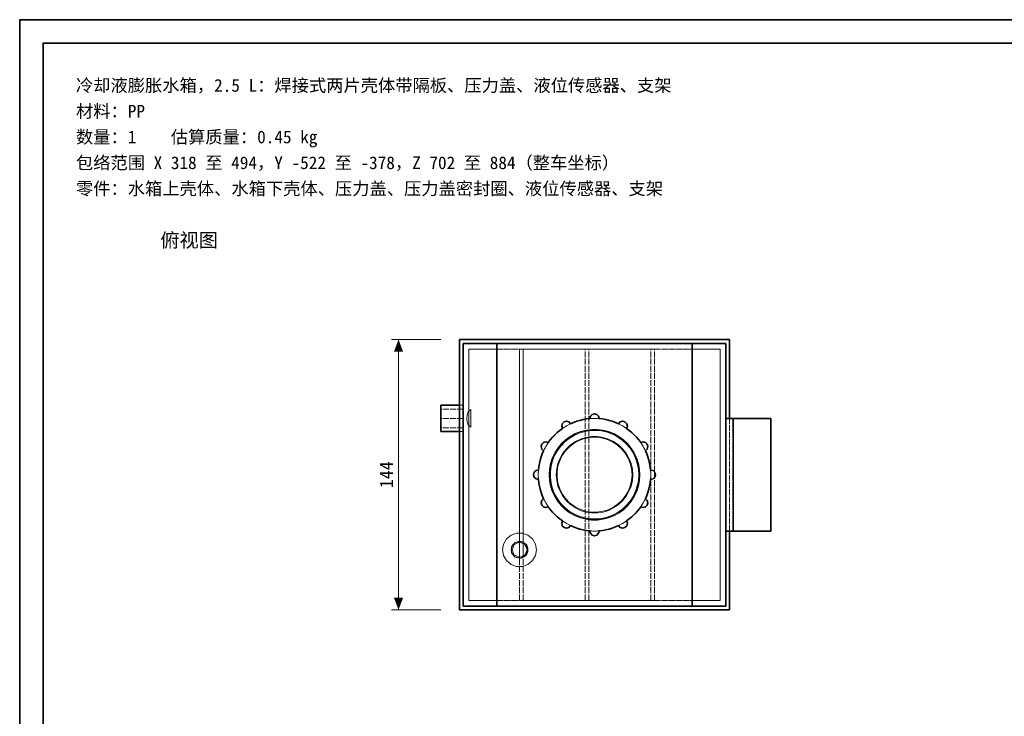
# Model space of a CAD drawing. Header units: millimetres. Extents: x 0 to 420, y 0 to 297.
# Tile 2 of 3: x 0 to 210, y 148 to 297. Entities that reach past the tile are written whole.
import ezdxf
from ezdxf.enums import TextEntityAlignment as Align

# ---------------------------------------------------------------- set-up
doc = ezdxf.new("R2010")
doc.units = ezdxf.units.MM
doc.linetypes.add('DASHED', pattern=[1.524, 1.27, -0.254])
for name, color, linetype, lineweight, true_color in [('DIM', 7, 'Continuous', 18, 0x1e5aa0), ('FRAME', 7, 'Continuous', 35, 0x3c3c3c), ('HIDDEN', 7, 'DASHED', 13, 0x969696), ('OUTLINE', 7, 'Continuous', 35, 0x141414), ('TEXT', 7, 'Continuous', 18, 0x141414)]:
    doc.layers.add(name, color=color, linetype=linetype, lineweight=lineweight, true_color=true_color)
doc.styles.add('ZH', font='simsun.ttc')

msp = doc.modelspace()

# ---------------------------------------------------------------- hatches: boundary and pattern name
at = {"layer": 'DIM'}
for points in [[(80.8, 228.8), (79.81, 226.2), (81.79, 226.2)], [(80.8, 171.2), (81.79, 173.8), (79.81, 173.8)]]:
    msp.add_hatch(color=7, dxfattribs=at).paths.add_polyline_path(points)

# ---------------------------------------------------------------- linework, layer by layer
for points in [[(89.8, 228.8), (79.3, 228.8)], [(80.8, 171.2), (80.8, 228.8)], [(89.8, 171.2), (79.3, 171.2)]]:
    msp.add_lwpolyline(points, dxfattribs=at)
at = {"layer": 'FRAME'}
for points in [[(0, 0), (420, 0), (420, 297), (0, 297)], [(5, 5), (415, 5), (415, 292), (5, 292)]]:
    msp.add_lwpolyline(points, close=True, dxfattribs=at)
at = {"layer": 'HIDDEN'}
for points in [[(93.8, 171.2), (93.8, 228.8)], [(93.8, 228.8), (151.4, 228.8)], [(93.8, 171.2), (93.8, 228.8)], [(93.8, 228.8), (151.4, 228.8)], [(93.8, 171.2), (93.8, 228.8)], [(93.8, 228.8), (151.4, 228.8)], [(94.6, 172), (94.6, 228)], [(150.6, 228), (94.6, 228)], [(94.6, 172), (94.6, 228)], [(94.6, 172), (94.6, 228)], [(150.6, 228), (94.6, 228)], [(94.6, 228), (95.8, 228), (97, 228), (98.2, 228), (99.4, 228), (100.6, 228), (101.8, 228)], [(95.8, 226.8), (95.8, 173.2)], [(95.8, 226.8), (149.4, 226.8)], [(95.8, 173.2), (95.8, 226.8)], [(95.8, 226.8), (96.8, 226.8), (97.8, 226.8), (98.8, 226.8), (99.8, 226.8), (100.8, 226.8), (101.8, 226.8)], [(95.8, 226.8), (95.8, 173.2)], [(95.8, 226.8), (149.4, 226.8)], [(95.8, 173.2), (95.8, 226.8)], [(95.8, 226.8), (96.8, 226.8), (97.8, 226.8), (98.8, 226.8), (99.8, 226.8), (100.8, 226.8), (101.8, 226.8)], [(101.8, 228), (143.4, 228)], [(101.8, 172), (101.8, 228)], [(101.8, 226.8), (143.4, 226.8)], [(101.8, 226.8), (106.6, 226.8)], [(101.8, 173.2), (101.8, 226.8)], [(101.8, 173.2), (101.8, 226.8)], [(106.6, 173.2), (106.6, 226.8)], [(106.6, 185.8), (106.6, 226.8)], [(106.6, 226.8), (107.4, 226.8)], [(107.4, 173.2), (107.4, 226.8)], [(107.4, 185.61), (107.4, 226.8)], [(107.4, 226.8), (120.6, 226.8)], [(120.6, 173.2), (120.6, 226.8)], [(120.6, 226.8), (121.4, 226.8)], [(120.6, 173.2), (120.6, 226.8)], [(121.4, 226.8), (134.6, 226.8)], [(121.4, 173.2), (121.4, 226.8)], [(121.4, 173.2), (121.4, 226.8)], [(134.6, 226.8), (135.4, 226.8)], [(134.6, 173.2), (134.6, 226.8)], [(134.6, 173.2), (134.6, 226.8)], [(135.4, 226.8), (143.4, 226.8)], [(135.4, 173.2), (135.4, 226.8)], [(135.4, 173.2), (135.4, 226.8)], [(150.6, 228), (149.4, 228), (148.2, 228), (147, 228), (145.8, 228), (144.6, 228), (143.4, 228)], [(143.4, 172), (143.4, 228)], [(149.4, 226.8), (148.4, 226.8), (147.4, 226.8), (146.4, 226.8), (145.4, 226.8), (144.4, 226.8), (143.4, 226.8)], [(149.4, 226.8), (148.4, 226.8), (147.4, 226.8), (146.4, 226.8), (145.4, 226.8), (144.4, 226.8), (143.4, 226.8)], [(143.4, 173.2), (143.4, 226.8)], [(143.4, 173.2), (143.4, 226.8)], [(149.4, 226.8), (149.4, 173.2)], [(149.4, 173.2), (149.4, 226.8)], [(149.4, 226.8), (149.4, 173.2)], [(149.4, 173.2), (149.4, 226.8)], [(150.6, 172), (150.6, 228)], [(150.6, 172), (150.6, 228)], [(150.6, 172), (150.6, 228)], [(151.4, 171.2), (151.4, 228.8)], [(151.4, 171.2), (151.4, 228.8)], [(151.4, 171.2), (151.4, 228.8)], [(89.8, 214.8), (89.8, 214.33), (89.8, 213.87), (89.8, 213.4), (89.8, 212.93), (89.8, 212.47), (89.8, 212)], [(94.6, 214.8), (93.8, 214.8)], [(94.6, 209.2), (94.6, 210.13), (94.6, 211.07), (94.6, 212), (94.6, 212.93), (94.6, 213.87), (94.6, 214.8)], [(94.6, 214.8), (94.6, 214.33), (94.6, 213.87), (94.6, 213.4), (94.6, 212.93), (94.6, 212.47), (94.6, 212)], [(89.8, 210), (89.8, 210.67), (89.8, 211.33), (89.8, 212), (89.8, 212.67), (89.8, 213.33), (89.8, 214)], [(89.8, 214), (89.8, 213.67), (89.8, 213.33), (89.8, 213), (89.8, 212.67), (89.8, 212.33), (89.8, 212)], [(94.6, 214), (89.8, 214)], [(94.6, 210), (94.6, 210.67), (94.6, 211.33), (94.6, 212), (94.6, 212.67), (94.6, 213.33), (94.6, 214)], [(94.6, 214), (94.6, 213.67), (94.6, 213.33), (94.6, 213), (94.6, 212.67), (94.6, 212.33), (94.6, 212)], [(96.2, 213.88), (95.67, 213.4), (95.42, 212.72), (95.35, 212), (95.42, 211.28), (95.67, 210.6), (96.2, 210.12)], [(96.2, 210.12), (96.2, 213.88)], [(96.2, 213.88), (96.2, 213.26), (96.2, 212.63), (96.2, 212), (96.2, 211.37), (96.2, 210.74), (96.2, 210.12)], [(123.6, 211.96), (123.48, 212.48), (123.11, 212.86), (122.6, 213), (122.09, 212.86), (121.72, 212.48), (121.6, 211.96)], [(89.8, 212), (89.8, 211.53), (89.8, 211.07), (89.8, 210.6), (89.8, 210.13), (89.8, 209.67), (89.8, 209.2)], [(89.8, 212), (89.8, 211.67), (89.8, 211.33), (89.8, 211), (89.8, 210.67), (89.8, 210.33), (89.8, 210)], [(94.6, 212), (89.8, 212)], [(94.6, 210), (89.8, 210)], [(94.6, 212), (94.6, 211.53), (94.6, 211.07), (94.6, 210.6), (94.6, 210.13), (94.6, 209.67), (94.6, 209.2)], [(94.6, 212), (94.6, 211.67), (94.6, 211.33), (94.6, 211), (94.6, 210.67), (94.6, 210.33), (94.6, 210)], [(134.6, 200), (134.53, 201.25), (134.34, 202.49), (134.01, 203.71), (133.56, 204.88), (132.99, 206), (132.31, 207.05), (131.52, 208.03), (130.63, 208.92), (129.65, 209.71), (128.6, 210.39), (127.48, 210.96), (126.31, 211.41), (125.09, 211.74), (123.85, 211.93), (122.6, 212), (121.35, 211.93), (120.11, 211.74), (118.89, 211.41), (117.72, 210.96), (116.6, 210.39), (115.55, 209.71), (114.57, 208.92), (113.68, 208.03), (112.89, 207.05), (112.21, 206), (111.64, 204.88), (111.19, 203.71), (110.86, 202.49), (110.67, 201.25), (110.6, 200), (110.67, 198.75), (110.86, 197.51), (111.19, 196.29), (111.64, 195.12), (112.21, 194), (112.89, 192.95), (113.68, 191.97), (114.57, 191.08), (115.55, 190.29), (116.6, 189.61), (117.72, 189.04), (118.89, 188.59), (120.11, 188.26), (121.35, 188.07), (122.6, 188), (123.85, 188.07), (125.09, 188.26), (126.31, 188.59), (127.48, 189.04), (128.6, 189.61), (129.65, 190.29), (130.63, 191.08), (131.52, 191.97), (132.31, 192.95), (132.99, 194), (133.56, 195.12), (134.01, 196.29), (134.34, 197.51), (134.53, 198.75), (134.6, 200)], [(117.49, 210.86), (117.12, 211.24), (116.61, 211.39), (116.1, 211.26), (115.73, 210.88), (115.6, 210.36), (115.76, 209.86)], [(117.49, 210.86), (117.19, 210.71), (116.89, 210.55), (116.6, 210.39), (116.31, 210.22), (116.03, 210.04), (115.76, 209.86)], [(123.6, 211.96), (123.27, 211.98), (122.93, 212), (122.6, 212), (122.27, 212), (121.93, 211.98), (121.6, 211.96)], [(129.44, 209.86), (129.6, 210.36), (129.47, 210.88), (129.1, 211.26), (128.59, 211.39), (128.08, 211.24), (127.71, 210.86)], [(129.44, 209.86), (129.17, 210.04), (128.89, 210.22), (128.6, 210.39), (128.31, 210.55), (128.01, 210.71), (127.71, 210.86)], [(150.6, 188), (150.6, 212)], [(150.6, 188), (150.6, 212)], [(160.2, 212), (150.6, 212)], [(151.4, 188), (151.4, 212)], [(152.2, 188), (152.2, 212)], [(160.2, 188), (160.2, 212)], [(94.6, 209.2), (93.8, 209.2)], [(132.28, 200), (132.2, 201.21), (131.98, 202.41), (131.6, 203.56), (131.08, 204.66), (130.43, 205.69), (129.66, 206.63), (128.77, 207.46), (127.79, 208.17), (126.72, 208.76), (125.59, 209.21), (124.41, 209.51), (123.21, 209.66), (121.99, 209.66), (120.79, 209.51), (119.61, 209.21), (118.48, 208.76), (117.41, 208.17), (116.43, 207.46), (115.54, 206.63), (114.77, 205.69), (114.12, 204.66), (113.6, 203.56), (113.22, 202.41), (113, 201.21), (112.92, 200), (113, 198.79), (113.22, 197.59), (113.6, 196.44), (114.12, 195.34), (114.77, 194.31), (115.54, 193.37), (116.43, 192.54), (117.41, 191.83), (118.48, 191.24), (119.61, 190.79), (120.79, 190.49), (121.99, 190.34), (123.21, 190.34), (124.41, 190.49), (125.59, 190.79), (126.72, 191.24), (127.79, 191.83), (128.77, 192.54), (129.66, 193.37), (130.43, 194.31), (131.08, 195.34), (131.6, 196.44), (131.98, 197.59), (132.2, 198.79), (132.28, 200)], [(132.28, 200), (132.2, 201.21), (131.98, 202.41), (131.6, 203.56), (131.08, 204.66), (130.43, 205.69), (129.66, 206.63), (128.77, 207.46), (127.79, 208.17), (126.72, 208.76), (125.59, 209.21), (124.41, 209.51), (123.21, 209.66), (121.99, 209.66), (120.79, 209.51), (119.61, 209.21), (118.48, 208.76), (117.41, 208.17), (116.43, 207.46), (115.54, 206.63), (114.77, 205.69), (114.12, 204.66), (113.6, 203.56), (113.22, 202.41), (113, 201.21), (112.92, 200), (113, 198.79), (113.22, 197.59), (113.6, 196.44), (114.12, 195.34), (114.77, 194.31), (115.54, 193.37), (116.43, 192.54), (117.41, 191.83), (118.48, 191.24), (119.61, 190.79), (120.79, 190.49), (121.99, 190.34), (123.21, 190.34), (124.41, 190.49), (125.59, 190.79), (126.72, 191.24), (127.79, 191.83), (128.77, 192.54), (129.66, 193.37), (130.43, 194.31), (131.08, 195.34), (131.6, 196.44), (131.98, 197.59), (132.2, 198.79), (132.28, 200)], [(132.2, 200), (132.12, 201.2), (131.9, 202.39), (131.53, 203.53), (131.01, 204.62), (130.37, 205.64), (129.6, 206.57), (128.72, 207.4), (127.74, 208.11), (126.69, 208.69), (125.57, 209.13), (124.4, 209.43), (123.2, 209.58), (122, 209.58), (120.8, 209.43), (119.63, 209.13), (118.51, 208.69), (117.46, 208.11), (116.48, 207.4), (115.6, 206.57), (114.83, 205.64), (114.19, 204.62), (113.67, 203.53), (113.3, 202.39), (113.08, 201.2), (113, 200), (113.08, 198.8), (113.3, 197.61), (113.67, 196.47), (114.19, 195.38), (114.83, 194.36), (115.6, 193.43), (116.48, 192.6), (117.46, 191.89), (118.51, 191.31), (119.63, 190.87), (120.8, 190.57), (122, 190.42), (123.2, 190.42), (124.4, 190.57), (125.57, 190.87), (126.69, 191.31), (127.74, 191.89), (128.72, 192.6), (129.6, 193.43), (130.37, 194.36), (131.01, 195.38), (131.53, 196.47), (131.9, 197.61), (132.12, 198.8), (132.2, 200)], [(132.2, 200), (132.12, 201.2), (131.9, 202.39), (131.53, 203.53), (131.01, 204.62), (130.37, 205.64), (129.6, 206.57), (128.72, 207.4), (127.74, 208.11), (126.69, 208.69), (125.57, 209.13), (124.4, 209.43), (123.2, 209.58), (122, 209.58), (120.8, 209.43), (119.63, 209.13), (118.51, 208.69), (117.46, 208.11), (116.48, 207.4), (115.6, 206.57), (114.83, 205.64), (114.19, 204.62), (113.67, 203.53), (113.3, 202.39), (113.08, 201.2), (113, 200), (113.08, 198.8), (113.3, 197.61), (113.67, 196.47), (114.19, 195.38), (114.83, 194.36), (115.6, 193.43), (116.48, 192.6), (117.46, 191.89), (118.51, 191.31), (119.63, 190.87), (120.8, 190.57), (122, 190.42), (123.2, 190.42), (124.4, 190.57), (125.57, 190.87), (126.69, 191.31), (127.74, 191.89), (128.72, 192.6), (129.6, 193.43), (130.37, 194.36), (131.01, 195.38), (131.53, 196.47), (131.9, 197.61), (132.12, 198.8), (132.2, 200)], [(132.04, 200), (131.96, 201.21), (131.73, 202.39), (131.35, 203.54), (130.83, 204.63), (130.17, 205.65), (129.38, 206.57), (128.49, 207.38), (127.49, 208.07), (126.42, 208.63), (125.29, 209.05), (124.11, 209.32), (122.9, 209.44), (121.69, 209.4), (120.5, 209.2), (119.34, 208.86), (118.23, 208.37), (117.2, 207.74), (116.25, 206.99), (115.41, 206.12), (114.69, 205.15), (114.09, 204.1), (113.64, 202.97), (113.33, 201.8), (113.18, 200.6), (113.18, 199.4), (113.33, 198.2), (113.64, 197.03), (114.09, 195.9), (114.69, 194.85), (115.41, 193.88), (116.25, 193.01), (117.2, 192.26), (118.23, 191.63), (119.34, 191.14), (120.5, 190.8), (121.69, 190.6), (122.9, 190.56), (124.11, 190.68), (125.29, 190.95), (126.42, 191.37), (127.49, 191.93), (128.49, 192.62), (129.38, 193.43), (130.17, 194.35), (130.83, 195.37), (131.35, 196.46), (131.73, 197.61), (131.96, 198.79), (132.04, 200)], [(130.76, 200), (130.67, 198.78), (130.4, 197.59), (129.95, 196.46), (129.34, 195.4), (128.58, 194.45), (127.69, 193.62), (126.68, 192.93), (125.58, 192.4), (124.42, 192.04), (123.21, 191.86), (121.99, 191.86), (120.78, 192.04), (119.62, 192.4), (118.52, 192.93), (117.51, 193.62), (116.62, 194.45), (115.86, 195.4), (115.25, 196.46), (114.8, 197.59), (114.53, 198.78), (114.44, 200), (114.53, 201.22), (114.8, 202.41), (115.25, 203.54), (115.86, 204.6), (116.62, 205.55), (117.51, 206.38), (118.52, 207.07), (119.62, 207.6), (120.78, 207.96), (121.99, 208.14), (123.21, 208.14), (124.42, 207.96), (125.58, 207.6), (126.68, 207.07), (127.69, 206.38), (128.58, 205.55), (129.34, 204.6), (129.95, 203.54), (130.4, 202.41), (130.67, 201.22), (130.76, 200)], [(130.6, 200), (130.51, 201.22), (130.23, 202.41), (129.77, 203.55), (129.14, 204.6), (128.36, 205.55), (127.45, 206.36), (126.42, 207.03), (125.3, 207.53), (124.12, 207.85), (122.91, 207.99), (121.68, 207.95), (120.48, 207.71), (119.33, 207.3), (118.25, 206.71), (117.28, 205.97), (116.43, 205.09), (115.72, 204.09), (115.18, 202.99), (114.81, 201.82), (114.62, 200.61), (114.62, 199.39), (114.81, 198.18), (115.18, 197.01), (115.72, 195.91), (116.43, 194.91), (117.28, 194.03), (118.25, 193.29), (119.33, 192.7), (120.48, 192.29), (121.68, 192.05), (122.91, 192.01), (124.12, 192.15), (125.3, 192.47), (126.42, 192.97), (127.45, 193.64), (128.36, 194.45), (129.14, 195.4), (129.77, 196.45), (130.23, 197.59), (130.51, 198.78), (130.6, 200)], [(130.6, 200), (130.51, 201.22), (130.23, 202.41), (129.77, 203.55), (129.14, 204.6), (128.36, 205.55), (127.45, 206.36), (126.42, 207.03), (125.3, 207.53), (124.12, 207.85), (122.91, 207.99), (121.68, 207.95), (120.48, 207.71), (119.33, 207.3), (118.25, 206.71), (117.28, 205.97), (116.43, 205.09), (115.72, 204.09), (115.18, 202.99), (114.81, 201.82), (114.62, 200.61), (114.62, 199.39), (114.81, 198.18), (115.18, 197.01), (115.72, 195.91), (116.43, 194.91), (117.28, 194.03), (118.25, 193.29), (119.33, 192.7), (120.48, 192.29), (121.68, 192.05), (122.91, 192.01), (124.12, 192.15), (125.3, 192.47), (126.42, 192.97), (127.45, 193.64), (128.36, 194.45), (129.14, 195.4), (129.77, 196.45), (130.23, 197.59), (130.51, 198.78), (130.6, 200)], [(112.74, 206.84), (112.24, 207), (111.72, 206.87), (111.34, 206.5), (111.21, 205.99), (111.36, 205.48), (111.74, 205.11)], [(112.74, 206.84), (112.56, 206.57), (112.38, 206.29), (112.21, 206), (112.05, 205.71), (111.89, 205.41), (111.74, 205.11)], [(133.46, 205.11), (133.84, 205.48), (133.99, 205.99), (133.86, 206.5), (133.48, 206.87), (132.96, 207), (132.46, 206.84)], [(133.46, 205.11), (133.31, 205.41), (133.15, 205.71), (132.99, 206), (132.82, 206.29), (132.64, 206.57), (132.46, 206.84)], [(110.64, 201), (110.12, 200.88), (109.74, 200.51), (109.6, 200), (109.74, 199.49), (110.12, 199.12), (110.64, 199)], [(110.64, 201), (110.62, 200.67), (110.6, 200.33), (110.6, 200), (110.6, 199.67), (110.62, 199.33), (110.64, 199)], [(134.56, 199), (135.08, 199.12), (135.46, 199.49), (135.6, 200), (135.46, 200.51), (135.08, 200.88), (134.56, 201)], [(134.6, 200), (134.6, 200.17), (134.6, 200.33), (134.59, 200.5), (134.58, 200.67), (134.57, 200.83), (134.56, 201)], [(134.56, 199), (134.57, 199.17), (134.58, 199.33), (134.59, 199.5), (134.6, 199.67), (134.6, 199.83), (134.6, 200)], [(111.74, 194.89), (111.36, 194.52), (111.21, 194.01), (111.34, 193.5), (111.72, 193.13), (112.24, 193), (112.74, 193.16)], [(111.74, 194.89), (111.89, 194.59), (112.05, 194.29), (112.21, 194), (112.38, 193.71), (112.56, 193.43), (112.74, 193.16)], [(132.46, 193.16), (132.96, 193), (133.48, 193.13), (133.86, 193.5), (133.99, 194.01), (133.84, 194.52), (133.46, 194.89)], [(132.46, 193.16), (132.64, 193.43), (132.82, 193.71), (132.99, 194), (133.15, 194.29), (133.31, 194.59), (133.46, 194.89)], [(115.76, 190.14), (115.6, 189.64), (115.73, 189.12), (116.1, 188.74), (116.61, 188.61), (117.12, 188.76), (117.49, 189.14)], [(115.76, 190.14), (116.03, 189.96), (116.31, 189.78), (116.6, 189.61), (116.89, 189.45), (117.19, 189.29), (117.49, 189.14)], [(127.71, 189.14), (128.08, 188.76), (128.59, 188.61), (129.1, 188.74), (129.47, 189.12), (129.6, 189.64), (129.44, 190.14)], [(127.71, 189.14), (128.01, 189.29), (128.31, 189.45), (128.6, 189.61), (128.89, 189.78), (129.17, 189.96), (129.44, 190.14)], [(110.2, 184), (109.98, 185.23), (109.36, 186.31), (108.4, 187.12), (107.23, 187.55), (105.97, 187.55), (104.8, 187.12), (103.84, 186.31), (103.22, 185.23), (103, 184), (103.22, 182.77), (103.84, 181.69), (104.8, 180.88), (105.97, 180.45), (107.23, 180.45), (108.4, 180.88), (109.36, 181.69), (109.98, 182.77), (110.2, 184)], [(110.2, 184), (109.98, 185.23), (109.36, 186.31), (108.4, 187.12), (107.23, 187.55), (105.97, 187.55), (104.8, 187.12), (103.84, 186.31), (103.22, 185.23), (103, 184), (103.22, 182.77), (103.84, 181.69), (104.8, 180.88), (105.97, 180.45), (107.23, 180.45), (108.4, 180.88), (109.36, 181.69), (109.98, 182.77), (110.2, 184)], [(121.6, 188.04), (121.72, 187.52), (122.09, 187.14), (122.6, 187), (123.11, 187.14), (123.48, 187.52), (123.6, 188.04)], [(121.6, 188.04), (121.93, 188.02), (122.27, 188), (122.6, 188), (122.93, 188), (123.27, 188.02), (123.6, 188.04)], [(150.6, 188), (160.2, 188)], [(106.6, 185.8), (105.7, 185.56), (105.04, 184.9), (104.8, 184), (105.04, 183.1), (105.7, 182.44), (106.6, 182.2)], [(108.4, 184), (107.98, 185.16), (106.91, 185.77), (105.7, 185.56), (104.91, 184.62), (104.91, 183.38), (105.7, 182.44), (106.91, 182.23), (107.98, 182.84), (108.4, 184)], [(108.2, 184), (107.73, 185.13), (106.6, 185.6), (105.47, 185.13), (105, 184), (105.47, 182.87), (106.6, 182.4), (107.73, 182.87), (108.2, 184)], [(108.2, 184), (107.73, 185.13), (106.6, 185.6), (105.47, 185.13), (105, 184), (105.47, 182.87), (106.6, 182.4), (107.73, 182.87), (108.2, 184)], [(107.4, 185.61), (107.27, 185.67), (107.14, 185.72), (107.01, 185.75), (106.88, 185.78), (106.74, 185.79), (106.6, 185.8)], [(106.6, 185.8), (106.6, 182.2)], [(108.4, 184), (108.37, 184.33), (108.28, 184.65), (108.13, 184.95), (107.93, 185.21), (107.68, 185.44), (107.4, 185.61)], [(107.4, 185.61), (107.4, 182.39)], [(107.4, 182.39), (107.68, 182.56), (107.93, 182.79), (108.13, 183.05), (108.28, 183.35), (108.37, 183.67), (108.4, 184)], [(106.6, 182.2), (106.74, 182.21), (106.88, 182.22), (107.01, 182.25), (107.14, 182.28), (107.27, 182.33), (107.4, 182.39)], [(106.6, 173.2), (106.6, 182.2)], [(107.4, 173.2), (107.4, 182.39)], [(95.8, 173.2), (149.4, 173.2)], [(95.8, 173.2), (96.8, 173.2), (97.8, 173.2), (98.8, 173.2), (99.8, 173.2), (100.8, 173.2), (101.8, 173.2)], [(95.8, 173.2), (149.4, 173.2)], [(95.8, 173.2), (96.8, 173.2), (97.8, 173.2), (98.8, 173.2), (99.8, 173.2), (100.8, 173.2), (101.8, 173.2)], [(101.8, 173.2), (143.4, 173.2)], [(101.8, 173.2), (106.6, 173.2)], [(106.6, 173.2), (107.4, 173.2)], [(107.4, 173.2), (120.6, 173.2)], [(120.6, 173.2), (121.4, 173.2)], [(121.4, 173.2), (134.6, 173.2)], [(134.6, 173.2), (135.4, 173.2)], [(135.4, 173.2), (143.4, 173.2)], [(149.4, 173.2), (148.4, 173.2), (147.4, 173.2), (146.4, 173.2), (145.4, 173.2), (144.4, 173.2), (143.4, 173.2)], [(149.4, 173.2), (148.4, 173.2), (147.4, 173.2), (146.4, 173.2), (145.4, 173.2), (144.4, 173.2), (143.4, 173.2)], [(93.8, 171.2), (151.4, 171.2)], [(93.8, 171.2), (151.4, 171.2)], [(93.8, 171.2), (151.4, 171.2)], [(150.6, 172), (94.6, 172)], [(150.6, 172), (94.6, 172)], [(94.6, 172), (95.8, 172), (97, 172), (98.2, 172), (99.4, 172), (100.6, 172), (101.8, 172)], [(101.8, 172), (143.4, 172)], [(150.6, 172), (149.4, 172), (148.2, 172), (147, 172), (145.8, 172), (144.6, 172), (143.4, 172)]]:
    msp.add_lwpolyline(points, dxfattribs=at)
at = {"layer": 'OUTLINE'}
for points in [[(93.8, 171.2), (93.8, 228.8)], [(93.8, 228.8), (151.4, 228.8)], [(94.6, 172), (94.6, 228)], [(94.6, 228), (95.8, 228), (97, 228), (98.2, 228), (99.4, 228), (100.6, 228), (101.8, 228)], [(101.8, 228), (143.4, 228)], [(101.8, 172), (101.8, 228)], [(150.6, 228), (149.4, 228), (148.2, 228), (147, 228), (145.8, 228), (144.6, 228), (143.4, 228)], [(143.4, 172), (143.4, 228)], [(150.6, 172), (150.6, 228)], [(151.4, 212), (151.4, 228.8)], [(89.8, 209.2), (89.8, 210.13), (89.8, 211.07), (89.8, 212), (89.8, 212.93), (89.8, 213.87), (89.8, 214.8)], [(93.8, 214.8), (89.8, 214.8)], [(123.6, 211.96), (123.48, 212.48), (123.11, 212.86), (122.6, 213), (122.09, 212.86), (121.72, 212.48), (121.6, 211.96)], [(117.49, 210.86), (117.12, 211.24), (116.61, 211.39), (116.1, 211.26), (115.73, 210.88), (115.6, 210.36), (115.76, 209.86)], [(121.6, 211.96), (120.89, 211.88), (120.19, 211.76), (119.49, 211.59), (118.81, 211.39), (118.14, 211.14), (117.49, 210.86)], [(127.71, 210.86), (127.06, 211.14), (126.39, 211.39), (125.71, 211.59), (125.01, 211.76), (124.31, 211.88), (123.6, 211.96)], [(129.44, 209.86), (129.6, 210.36), (129.47, 210.88), (129.1, 211.26), (128.59, 211.39), (128.08, 211.24), (127.71, 210.86)], [(150.6, 212), (152.2, 212)], [(152.2, 212), (160.2, 212)], [(152.2, 188), (152.2, 212)], [(160.2, 188), (160.2, 212)], [(93.8, 209.2), (89.8, 209.2)], [(115.76, 209.86), (115.18, 209.43), (114.63, 208.97), (114.11, 208.49), (113.63, 207.97), (113.17, 207.42), (112.74, 206.84)], [(132.46, 206.84), (132.03, 207.42), (131.57, 207.97), (131.09, 208.49), (130.57, 208.97), (130.02, 209.43), (129.44, 209.86)], [(112.74, 206.84), (112.24, 207), (111.72, 206.87), (111.34, 206.5), (111.21, 205.99), (111.36, 205.48), (111.74, 205.11)], [(133.46, 205.11), (133.84, 205.48), (133.99, 205.99), (133.86, 206.5), (133.48, 206.87), (132.96, 207), (132.46, 206.84)], [(111.74, 205.11), (111.46, 204.46), (111.21, 203.79), (111.01, 203.11), (110.84, 202.41), (110.72, 201.71), (110.64, 201)], [(134.56, 201), (134.48, 201.71), (134.36, 202.41), (134.19, 203.11), (133.99, 203.79), (133.74, 204.46), (133.46, 205.11)], [(110.64, 201), (110.12, 200.88), (109.74, 200.51), (109.6, 200), (109.74, 199.49), (110.12, 199.12), (110.64, 199)], [(134.56, 199), (135.08, 199.12), (135.46, 199.49), (135.6, 200), (135.46, 200.51), (135.08, 200.88), (134.56, 201)], [(110.64, 199), (110.72, 198.29), (110.84, 197.59), (111.01, 196.89), (111.21, 196.21), (111.46, 195.54), (111.74, 194.89)], [(133.46, 194.89), (133.74, 195.54), (133.99, 196.21), (134.19, 196.89), (134.36, 197.59), (134.48, 198.29), (134.56, 199)], [(111.74, 194.89), (111.36, 194.52), (111.21, 194.01), (111.34, 193.5), (111.72, 193.13), (112.24, 193), (112.74, 193.16)], [(132.46, 193.16), (132.96, 193), (133.48, 193.13), (133.86, 193.5), (133.99, 194.01), (133.84, 194.52), (133.46, 194.89)], [(112.74, 193.16), (113.17, 192.58), (113.63, 192.03), (114.11, 191.51), (114.63, 191.03), (115.18, 190.57), (115.76, 190.14)], [(129.44, 190.14), (130.02, 190.57), (130.57, 191.03), (131.09, 191.51), (131.57, 192.03), (132.03, 192.58), (132.46, 193.16)], [(115.76, 190.14), (115.6, 189.64), (115.73, 189.12), (116.1, 188.74), (116.61, 188.61), (117.12, 188.76), (117.49, 189.14)], [(117.49, 189.14), (118.14, 188.86), (118.81, 188.61), (119.49, 188.41), (120.19, 188.24), (120.89, 188.12), (121.6, 188.04)], [(123.6, 188.04), (124.31, 188.12), (125.01, 188.24), (125.71, 188.41), (126.39, 188.61), (127.06, 188.86), (127.71, 189.14)], [(127.71, 189.14), (128.08, 188.76), (128.59, 188.61), (129.1, 188.74), (129.47, 189.12), (129.6, 189.64), (129.44, 190.14)], [(121.6, 188.04), (121.72, 187.52), (122.09, 187.14), (122.6, 187), (123.11, 187.14), (123.48, 187.52), (123.6, 188.04)], [(150.6, 188), (152.2, 188)], [(151.4, 171.2), (151.4, 188)], [(152.2, 188), (160.2, 188)], [(93.8, 171.2), (151.4, 171.2)], [(94.6, 172), (95.8, 172), (97, 172), (98.2, 172), (99.4, 172), (100.6, 172), (101.8, 172)], [(101.8, 172), (143.4, 172)], [(150.6, 172), (149.4, 172), (148.2, 172), (147, 172), (145.8, 172), (144.6, 172), (143.4, 172)]]:
    msp.add_lwpolyline(points, dxfattribs=at)

# ---------------------------------------------------------------- texts
at = {"layer": 'DIM', "style": 'ZH'}
msp.add_text('144', height=2.8, rotation=90, dxfattribs=at).set_placement((78.2, 200), align=Align.MIDDLE_CENTER)
at = {"layer": 'TEXT', "style": 'ZH'}
for s, height, p in [('冷却液膨胀水箱，2.5 L：焊接式两片壳体带隔板、压力盖、液位传感器、支架', 2.7, (12, 283)), ('材料：PP', 2.7, (12, 277.5)), ('数量：1    估算质量：0.45 kg', 2.7, (12, 272)), ('包络范围 X 318 至 494，Y -522 至 -378，Z 702 至 884（整车坐标）', 2.7, (12, 266.5)), ('零件：水箱上壳体、水箱下壳体、压力盖、压力盖密封圈、液位传感器、支架', 2.7, (12, 261)), ('俯视图', 3, (30, 250))]:
    msp.add_text(s, height=height, dxfattribs=at).set_placement(p, align=Align.MIDDLE_LEFT)

doc.saveas('drawing.dxf')
